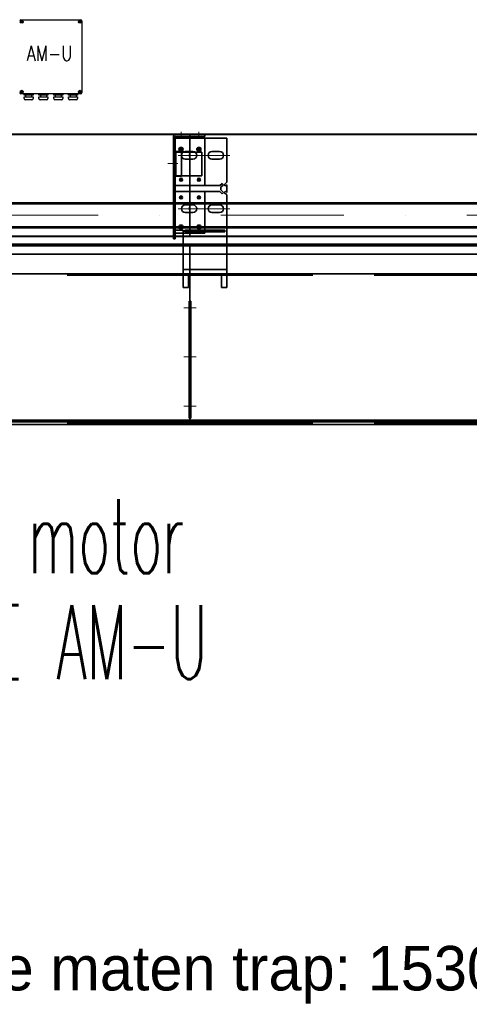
# Model space of a CAD drawing. Extents: x 50445 to 145605, y -10968 to 41989.
# Tile 76 of 256: x 53417 to 54175, y 34540 to 36202. Entities that reach past the tile are written whole.
import ezdxf

# ---------------------------------------------------------------- set-up
doc = ezdxf.new("R2010")
doc.units = 0
doc.header["$LTSCALE"] = 414.30304
doc.header["$MEASUREMENT"] = 0
doc.linetypes.add('DASHDOT', pattern=[1, 0.5, -0.25, 0, -0.25])
doc.linetypes.add('DASHED', pattern=[0.75, 0.5, -0.25])
doc.layers.get('0').update_dxf_attribs({"linetype": 'CONTINUOUS'})
for name, color, linetype, lineweight in [('BESCHRIFTUNG 025', 7, 'CONTINUOUS', 25), ('BLECH', 5, 'CONTINUOUS', 35), ('HILFSLINIEN', 3, 'CONTINUOUS', 13), ('LIJN18', 30, 'CONTINUOUS', 18), ('MITTELLINIEN', 7, 'DASHDOT', 18), ('STAHLBAU', 7, 'CONTINUOUS', 35)]:
    doc.layers.add(name, color=color, linetype=linetype, lineweight=lineweight)
doc.styles.add('Isonorm', font='txt.shx')
doc.styles.add('ROMANS', font='romans', dxfattribs={"width": 0.8})

msp = doc.modelspace()

# ---------------------------------------------------------------- linework, layer by layer
for p, q in [((53418.8, 36201.5), (53519.8, 36201.5)), ((53521.8, 36199.5), (53521.8, 36078.5)), ((53519.8, 36076.5), (53418.8, 36076.5)), ((53424.3, 36074), (53424.3, 36076.5)), ((53424.3, 36076.5), (53439.3, 36076.5)), ((53439.3, 36074), (53424.3, 36074)), ((53424.3, 36068.5), (53424.3, 36071.5)), ((53424.3, 36071.5), (53439.3, 36071.5)), ((53437.3, 36066.5), (53426.3, 36066.5)), ((53426.8, 36074), (53426.8, 36071.5)), ((53431.8, 36076.5), (53431.8, 36076.5)), ((53436.8, 36074), (53436.8, 36071.5)), ((53439.3, 36076.5), (53439.3, 36074)), ((53439.3, 36071.5), (53439.3, 36068.5)), ((53449.3, 36074), (53449.3, 36076.5)), ((53449.3, 36076.5), (53464.3, 36076.5)), ((53464.3, 36074), (53449.3, 36074)), ((53449.3, 36071.5), (53464.3, 36071.5)), ((53449.3, 36068.5), (53449.3, 36071.5)), ((53462.3, 36066.5), (53451.3, 36066.5)), ((53451.8, 36074), (53451.8, 36071.5)), ((53456.8, 36076.5), (53456.8, 36076.5)), ((53461.8, 36074), (53461.8, 36071.5)), ((53464.3, 36076.5), (53464.3, 36074)), ((53464.3, 36071.5), (53464.3, 36068.5)), ((53474.3, 36074), (53474.3, 36076.5)), ((53474.3, 36076.5), (53489.3, 36076.5)), ((53489.3, 36074), (53474.3, 36074)), ((53474.3, 36068.5), (53474.3, 36071.5)), ((53474.3, 36071.5), (53489.3, 36071.5)), ((53487.3, 36066.5), (53476.3, 36066.5)), ((53476.8, 36074), (53476.8, 36071.5)), ((53481.8, 36076.5), (53481.8, 36076.5)), ((53486.8, 36074), (53486.8, 36071.5)), ((53489.3, 36076.5), (53489.3, 36074)), ((53489.3, 36071.5), (53489.3, 36068.5)), ((53499.3, 36074), (53499.3, 36076.5)), ((53499.3, 36076.5), (53514.3, 36076.5)), ((53514.3, 36074), (53499.3, 36074)), ((53499.3, 36068.5), (53499.3, 36071.5)), ((53499.3, 36071.5), (53514.3, 36071.5)), ((53512.3, 36066.5), (53501.3, 36066.5)), ((53501.8, 36074), (53501.8, 36071.5)), ((53506.8, 36076.5), (53506.8, 36076.5)), ((53511.8, 36074), (53511.8, 36071.5)), ((53514.3, 36076.5), (53514.3, 36074)), ((53514.3, 36071.5), (53514.3, 36068.5))]:
    msp.add_line(p, q)
for centre, radius in [((53420.3, 36198), 2.5), ((53420.3, 36198), 1), ((53518.3, 36198), 2.5), ((53518.3, 36198), 1), ((53420.3, 36080), 2.5), ((53420.3, 36080), 1), ((53518.3, 36080), 2.5), ((53518.3, 36080), 1)]:
    msp.add_circle(centre, radius)
for centre, start, end in [((53418.8, 36199.5), 90, 180), ((53519.8, 36199.5), 0, 90), ((53418.8, 36078.5), 180, 270), ((53519.8, 36078.5), 270, 0), ((53426.3, 36068.5), 180, 270), ((53437.3, 36068.5), 270, 0), ((53451.3, 36068.5), 180, 270), ((53462.3, 36068.5), 270, 0), ((53476.3, 36068.5), 180, 270), ((53487.3, 36068.5), 270, 0), ((53501.3, 36068.5), 180, 270), ((53512.3, 36068.5), 270, 0)]:
    msp.add_arc(centre, 2, start, end)
at = {"layer": 'BLECH'}
for p, q in [((51439.9, 36008.6), (53703.9, 36008.6)), ((51439.9, 36007.6), (53703.9, 36007.6)), ((53675.9, 36003.6), (53675.9, 35831.6)), ((53678.9, 36003.6), (53678.9, 35831.6)), ((53678.9, 36002.6), (53728.9, 36002.6)), ((53765.9, 36001.6), (53678.9, 36001.6)), ((53728.9, 36007.6), (53679.9, 36007.6)), ((53728.9, 36004.6), (53679.9, 36004.6)), ((53703.9, 36008.6), (53703.9, 35835.6)), ((56153.9, 36008.6), (53703.9, 36008.6)), ((53703.9, 36008.6), (53703.9, 35835.6)), ((56153.9, 36007.6), (53703.9, 36007.6)), ((53728.9, 36007.6), (53728.9, 36004.6)), ((53728.9, 36002.6), (53728.9, 35921.6)), ((53765.9, 36001.6), (53765.9, 35927.4)), ((53679.8, 35937.3), (53679.8, 35979.3)), ((53689.8, 35979.3), (53679.8, 35979.3)), ((53679.8, 35978.3), (53689.8, 35978.3)), ((53689.8, 35937.3), (53689.8, 35979.3)), ((53692.8, 35978.3), (53712.1, 35978.3)), ((53695.9, 35979.1), (53708.9, 35979.1)), ((53740.9, 35979.1), (53753.9, 35979.1)), ((53695.9, 35966.1), (53708.9, 35966.1)), ((53740.9, 35966.1), (53753.9, 35966.1)), ((53679.8, 35938.3), (53689.8, 35938.3)), ((53689.8, 35937.3), (53679.8, 35937.3)), ((53754.4, 35921.6), (53678.9, 35921.6)), ((53678.9, 35921.6), (53728.9, 35921.6)), ((53758.1, 35925.2), (53754.4, 35921.6)), ((53760.2, 35923.1), (53755.9, 35918.9)), ((53755.9, 35918.9), (53755.9, 35914.4)), ((53760.2, 35910.1), (53755.9, 35914.4)), ((53760.2, 35923.1), (53758.1, 35925.2)), ((53761.7, 35923.1), (53765.9, 35927.4)), ((53761.7, 35923.1), (53763.8, 35921)), ((53761.7, 35910.1), (53763.8, 35912.2)), ((53763.8, 35921), (53765.9, 35923.1)), ((53763.8, 35912.2), (53765.9, 35910.1)), ((53765.9, 35923.1), (53765.9, 35910.1)), ((53754.4, 35911.6), (53678.9, 35911.6)), ((53680.4, 35911.6), (53728.9, 35911.6)), ((53758.1, 35908), (53754.4, 35911.6)), ((53760.2, 35910.1), (53758.1, 35908)), ((53761.7, 35910.1), (53765.9, 35905.9)), ((53765.9, 35905.9), (53765.9, 35772.6)), ((53695.9, 35889.1), (53708.9, 35889.1)), ((53708.9, 35889.1), (53695.9, 35889.1)), ((53740.9, 35889.1), (53753.9, 35889.1)), ((53695.9, 35876.1), (53708.9, 35876.1)), ((53708.9, 35876.1), (53695.9, 35876.1)), ((53740.9, 35876.1), (53753.9, 35876.1)), ((53678.9, 35846.6), (53692.3, 35846.6)), ((53692.3, 35772.6), (53692.3, 35846.6)), ((53695.3, 35846.6), (53762.9, 35846.6)), ((53695.3, 35843.6), (53695.3, 35846.6)), ((53728.9, 35846.6), (53728.9, 35843.6)), ((53762.9, 35846.6), (53762.9, 35843.6)), ((51611.9, 35836.6), (53703.9, 35836.6)), ((51611.9, 35835.6), (53703.9, 35835.6)), ((53675.9, 35831.6), (53678.9, 35831.6)), ((53678.9, 35841.6), (53692.3, 35841.6)), ((53695.3, 35843.6), (53762.9, 35843.6)), ((56153.9, 35836.6), (53703.9, 35836.6)), ((56153.9, 35835.6), (53703.9, 35835.6)), ((51959.9, 35821.6), (53703.9, 35821.6)), ((51959.9, 35820.1), (53703.9, 35820.1)), ((52069.9, 35823.1), (53703.9, 35823.1)), ((53703.9, 35823.1), (53703.9, 35816.8)), ((53703.9, 35823.1), (53703.9, 35816.8)), ((56153.9, 35823.1), (53703.9, 35823.1)), ((56153.9, 35821.6), (53703.9, 35821.6)), ((56153.9, 35820.1), (53703.9, 35820.1)), ((53703.9, 35816.8), (53703.9, 35523.1)), ((53703.9, 35816.8), (53703.9, 35523.1)), ((53703.9, 35806.1), (51649.4, 35806.1)), ((53703.9, 35518.6), (53703.9, 35806.1)), ((53703.9, 35518.6), (53703.9, 35806.1)), ((53703.9, 35806.1), (56153.9, 35806.1)), ((53692.3, 35780.1), (53765.9, 35780.1)), ((53703.9, 35772.6), (51676.9, 35772.6)), ((53692.3, 35772.6), (53765.9, 35772.6)), ((53692.3, 35772.6), (53692.3, 35749.6)), ((53756.9, 35772.6), (53701.3, 35772.6)), ((53701.3, 35772.6), (53701.3, 35749.6)), ((53703.9, 35772.6), (56153.9, 35772.6)), ((53756.9, 35772.6), (53756.9, 35749.6)), ((53765.9, 35772.6), (53765.9, 35749.6)), ((53692.3, 35749.6), (53701.3, 35749.6)), ((53756.9, 35749.6), (53765.9, 35749.6)), ((53702.4, 35726.7), (53702.4, 35529.4)), ((53702.4, 35726.7), (53705.4, 35726.7)), ((53705.4, 35726.7), (53703.9, 35726.7)), ((53705.4, 35726.7), (53705.4, 35529.4)), ((53703.9, 35518.6), (51928.9, 35518.6)), ((51959.9, 35526.1), (53703.9, 35526.1)), ((51959.9, 35524.6), (53703.9, 35524.6)), ((52069.9, 35523.1), (53703.9, 35523.1)), ((53702.4, 35529.4), (53703.9, 35529.4)), ((53705.4, 35529.4), (53703.9, 35529.4)), ((56153.9, 35526.1), (53703.9, 35526.1)), ((56153.9, 35524.6), (53703.9, 35524.6)), ((56153.9, 35523.1), (53703.9, 35523.1)), ((53703.9, 35518.6), (56153.9, 35518.6))]:
    msp.add_line(p, q, dxfattribs=at)
at = {"layer": 'BLECH', "linetype": 'DASHED'}
for p, q in [((53678.9, 35978.3), (53679.8, 35978.3)), ((53689.8, 35978.3), (53692.8, 35978.3)), ((53712.1, 35978.3), (53723.9, 35978.3)), ((53723.9, 35978.3), (53723.9, 35938.3)), ((53678.9, 35938.3), (53679.8, 35938.3)), ((53689.8, 35938.3), (53723.9, 35938.3)), ((53728.9, 35911.6), (53728.9, 35846.6)), ((53692.3, 35841.6), (53728.9, 35841.6)), ((53728.9, 35843.6), (53728.9, 35841.6)), ((53703.9, 35770.6), (51676.9, 35770.6)), ((53703.9, 35770.6), (56153.9, 35770.6)), ((53703.9, 35520.6), (51928.9, 35520.6)), ((53703.9, 35520.6), (56153.9, 35520.6))]:
    msp.add_line(p, q, dxfattribs=at)
at = {"layer": 'BLECH'}
for centre, radius in [((53688.9, 35982.6), 3.5), ((53688.9, 35982.6), 2.5), ((53718.9, 35982.6), 3.5), ((53718.9, 35982.6), 2.5), ((53688.9, 35931.6), 2.5), ((53718.9, 35931.6), 2.5), ((53688.9, 35901.6), 2.5), ((53718.9, 35901.6), 2.5), ((53688.9, 35851.6), 3.5), ((53688.9, 35851.6), 2.5), ((53718.9, 35851.6), 3.5), ((53718.9, 35851.6), 2.5)]:
    msp.add_circle(centre, radius, dxfattribs=at)
for centre, radius, start, end in [((53679.9, 36003.6), 4, 90, 180), ((53679.9, 36003.6), 1, 90, 180), ((53695.9, 35972.6), 6.5, 90, 270), ((53708.9, 35972.6), 6.5, 270, 90), ((53740.9, 35972.6), 6.5, 90, 270), ((53753.9, 35972.6), 6.5, 270, 90), ((53695.9, 35882.6), 6.5, 90, 270), ((53695.9, 35882.6), 6.5, 90, 270), ((53708.9, 35882.6), 6.5, 270, 90), ((53708.9, 35882.6), 6.5, 270, 90), ((53740.9, 35882.6), 6.5, 90, 270), ((53753.9, 35882.6), 6.5, 270, 90)]:
    msp.add_arc(centre, radius, start, end, dxfattribs=at)
for p in [(53688.9, 35982.6), (53718.9, 35982.6), (53688.9, 35931.6), (53718.9, 35931.6), (53688.9, 35901.6), (53718.9, 35901.6), (53688.9, 35851.6), (53718.9, 35851.6)]:
    msp.add_point(p, dxfattribs=at)
at = {"layer": 'HILFSLINIEN'}
for p, q in [((53688.9, 36003.8), (53688.9, 36012.6)), ((53718.9, 36003.8), (53718.9, 36012.6)), ((53683.9, 35972.6), (53770.9, 35972.6)), ((53702.4, 35975.1), (53702.4, 35970.8)), ((53666.7, 35958.8), (53683.5, 35958.8)), ((53683.9, 35882.6), (53770.9, 35882.6)), ((53702.4, 35885.1), (53702.4, 35880.8)), ((53702.4, 35885.1), (53702.4, 35880.8)), ((53710.3, 35715.5), (53693.7, 35715.5)), ((53697.6, 35715.5), (53714.1, 35715.5)), ((53710.3, 35632.6), (53693.7, 35632.6)), ((53697.6, 35632.6), (53714.1, 35632.6)), ((53710.3, 35549.3), (53693.7, 35549.3)), ((53697.6, 35549.3), (53714.1, 35549.3))]:
    msp.add_line(p, q, dxfattribs=at)
at = {"layer": 'MITTELLINIEN'}
msp.add_line((58107.3, 35871.6), (51650.3, 35871.6), dxfattribs=at)
at = {"layer": 'STAHLBAU'}
for p, q in [((58107.3, 35892.6), (51650.3, 35892.6)), ((58107.3, 35891.1), (51650.3, 35891.1)), ((58107.3, 35852.1), (51650.3, 35852.1)), ((58107.3, 35850.6), (51650.3, 35850.6))]:
    msp.add_line(p, q, dxfattribs=at)

# ---------------------------------------------------------------- texts
at = {"insert": (53428.5, 36157.2), "char_height": 25, "width": 55.8, "attachment_point": 1, "style": 'ROMANS'}
msp.add_mtext('AM-U', dxfattribs=at)
at = {"layer": 'BESCHRIFTUNG 025', "lineweight": 0, "insert": (53064.1, 35089), "char_height": 125, "attachment_point": 7, "line_spacing_factor": 0.857143, "style": 'Isonorm'}
msp.add_mtext('\\W0.527657;tubular motor\\PG120-E AM-U', dxfattribs=at)
at = {"layer": 'LIJN18', "linetype": 'Continuous', "lineweight": 0, "insert": (52849.6, 34638.9), "char_height": 75, "width": 2782.075, "attachment_point": 1}
msp.add_mtext('buitenwerkse maten trap: 1530 x 4970', dxfattribs=at)

doc.saveas('drawing.dxf')
